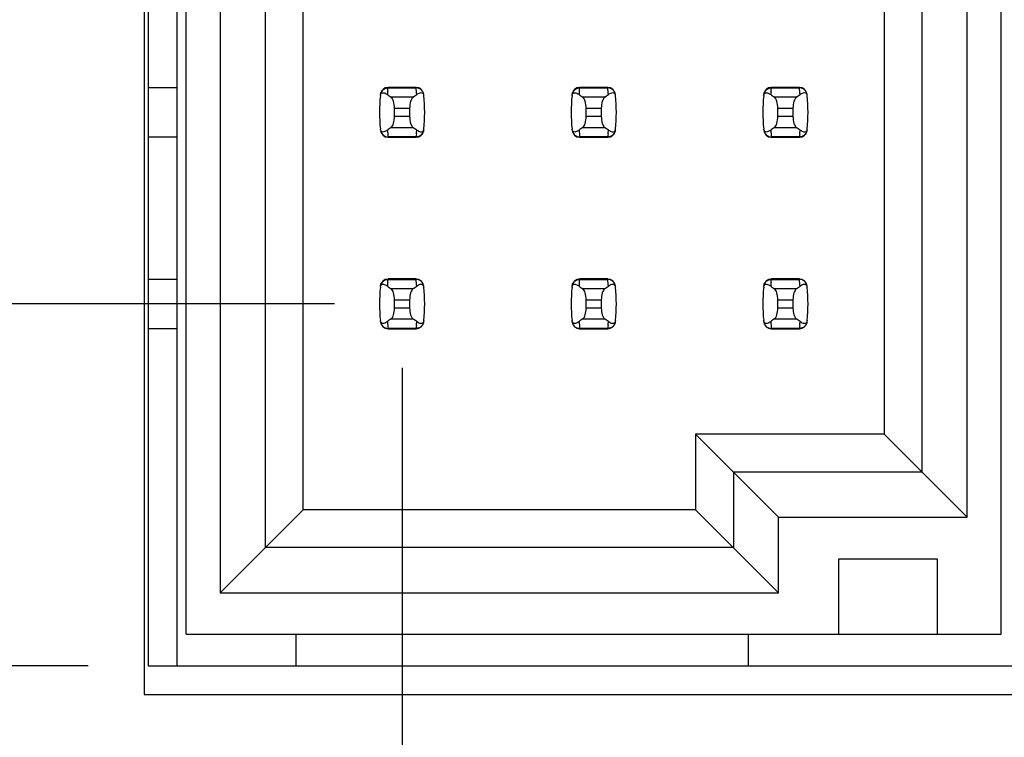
# Model space of a CAD drawing. Header units: inches. Extents: x 0 to 34, y 0 to 22.
# Tile 5 of 47: x 8.5 to 9.5, y 7.2 to 8. Entities that reach past the tile are written whole.
import ezdxf

# ---------------------------------------------------------------- set-up
doc = ezdxf.new("R2010")
doc.units = ezdxf.units.IN
doc.header["$LTSCALE"] = 1.87
doc.header["$MEASUREMENT"] = 0
doc.layers.get('0').update_dxf_attribs({"linetype": 'CONTINUOUS'})
doc.layers.add('DIMENSIONS', color=7, linetype='CONTINUOUS')
doc.styles.get("Standard").update_dxf_attribs({"font": 'txt', "width": 0.8})
doc.dimstyles.new('DIMSTYLE_1', dxfattribs={"dimtxt": 0.125, "dimasz": 0.18, "dimexe": 0.125, "dimexo": 0.0625, "dimgap": 0.09, "dimtad": 0, "dimtih": 1, "dimtoh": 1, "dimdec": 3, "dimlfac": 0.5, "dimzin": 4, "dimdsep": 46, "dimtxsty": 'STANDARD', "dimblk": '_FILLED', "dimblk1": '_FILLED', "dimblk2": '_FILLED', "dimcen": 0.09, "dimadec": 0, "dimazin": 0, "dimtp": 0.001, "dimtm": 0.001, "dimtfac": 1, "dimtdec": 3, "dimtofl": 0, "dimtmove": 0, "dimatfit": 3, "dimldrblk": '_FILLED', "dimfxl": 1, "dimtolj": 1, "dimtzin": 4, "dimarcsym": 0})

# ---------------------------------------------------------------- blocks, each defined once
blk = doc.blocks.new('*D2')
at = {"layer": 'DIMENSIONS', "color": 2, "linetype": 'CONTINUOUS'}
blk.add_line((8.6432, 7.2174), (8.6432, 5.0364), dxfattribs=at)
at = {"layer": 'DIMENSIONS', "color": 2, "linetype": 'CONTINUOUS', "insert": (8.5807, 4.9739), "char_height": 0.125, "width": 1.125, "attachment_point": 3, "rotation": 90, "line_spacing_factor": 0.9}
blk.add_mtext('.219{\\Ftxt.shx;\\W1.000000;\\H0.125000; }[5.56]', dxfattribs=at)
blk = doc.blocks.new('_FILLED')
at = {"color": 0, "linetype": 'BYBLOCK'}
blk.add_solid([(0, 0), (-1, 0.1736), (-1, -0.1736)], dxfattribs=at)
blk = doc.blocks.new('*D5')
at = {"layer": 'DIMENSIONS', "color": 2, "linetype": 'CONTINUOUS'}
blk.add_line((9.5632, 7.2474), (9.5632, 5.0364), dxfattribs=at)
at = {"layer": 'DIMENSIONS', "color": 2, "linetype": 'CONTINUOUS', "insert": (9.5007, 4.9739), "char_height": 0.125, "width": 1.125, "attachment_point": 3, "rotation": 90, "line_spacing_factor": 0.9}
blk.add_mtext('.241{\\Ftxt.shx;\\W1.000000;\\H0.125000; }[6.12]', dxfattribs=at)
blk = doc.blocks.new('*D6')
at = {"layer": 'DIMENSIONS', "color": 2, "linetype": 'CONTINUOUS'}
blk.add_line((8.9122, 7.6211), (8.9122, 5.0364), dxfattribs=at)
at = {"layer": 'DIMENSIONS', "color": 2, "linetype": 'CONTINUOUS', "insert": (8.8497, 4.9739), "char_height": 0.125, "width": 1.925, "attachment_point": 3, "rotation": 90, "line_spacing_factor": 0.9}
blk.add_mtext('PIN 1-A .084{\\Ftxt.shx;\\W1.000000;\\H0.125000; }[2.15]', dxfattribs=at)
blk = doc.blocks.new('*D16')
at = {"layer": 'DIMENSIONS', "color": 2, "linetype": 'CONTINUOUS'}
blk.add_line((8.5847, 7.3099), (7.8057, 7.3099), dxfattribs=at)
at = {"layer": 'DIMENSIONS', "color": 2, "linetype": 'CONTINUOUS', "insert": (7.7432, 7.3724), "char_height": 0.125, "width": 1.225, "attachment_point": 3, "line_spacing_factor": 0.9}
blk.add_mtext('.671{\\Ftxt.shx;\\W1.000000;\\H0.125000; }[17.04]', dxfattribs=at)
blk = doc.blocks.new('*D17')
at = {"layer": 'DIMENSIONS', "color": 2, "linetype": 'CONTINUOUS'}
blk.add_line((8.8418, 7.6879), (7.8057, 7.6879), dxfattribs=at)
at = {"layer": 'DIMENSIONS', "color": 2, "linetype": 'CONTINUOUS', "insert": (7.7432, 7.7504), "char_height": 0.125, "width": 2.025, "attachment_point": 3, "line_spacing_factor": 0.9}
blk.add_mtext('PIN 1-A .860{\\Ftxt.shx;\\W1.000000;\\H0.125000; }[21.84]', dxfattribs=at)
blk = doc.blocks.new('*D18')
at = {"layer": 'DIMENSIONS', "color": 2, "linetype": 'CONTINUOUS'}
blk.add_line((8.5847, 14.2639), (7.8057, 14.2639), dxfattribs=at)
at = {"layer": 'DIMENSIONS', "color": 2, "linetype": 'CONTINUOUS', "insert": (7.7432, 14.3264), "char_height": 0.125, "width": 1.425, "attachment_point": 3, "line_spacing_factor": 0.9}
blk.add_mtext('4.148{\\Ftxt.shx;\\W1.000000;\\H0.125000; }[105.36]', dxfattribs=at)

msp = doc.modelspace()

# ---------------------------------------------------------------- linework, layer by layer
at = {"color": 7, "linetype": 'CONTINUOUS'}
for p, q in [((8.6772, 14.2639), (8.6772, 7.3099)), ((8.687, 7.343), (8.687, 14.2328)), ((9.5374, 7.343), (9.5374, 14.2328)), ((8.7224, 8.7068), (8.7224, 7.3863)), ((8.7697, 7.4336), (8.7697, 8.7068)), ((8.809, 7.4729), (8.809, 8.7068)), ((9.4153, 8.7068), (9.4153, 7.5517)), ((9.4547, 8.7068), (9.4547, 7.5123)), ((9.502, 7.4651), (9.502, 8.7068)), ((8.6472, 8.6079), (8.6472, 7.3099)), ((8.6432, 8.5779), (8.6432, 7.2799)), ((8.6772, 7.9135), (8.6472, 7.9135)), ((8.8972, 7.9104), (8.8974, 7.9119)), ((8.8974, 7.9127), (8.8975, 7.9135)), ((8.8974, 7.9119), (8.8974, 7.9127)), ((8.9268, 7.9139), (8.8975, 7.9139)), ((8.8975, 7.9139), (8.8975, 7.9135)), ((8.8975, 7.9135), (8.9269, 7.9135)), ((8.9269, 7.9135), (8.9268, 7.9139)), ((9.0972, 7.9104), (9.0974, 7.9119)), ((9.0974, 7.9127), (9.0975, 7.9135)), ((9.0974, 7.9119), (9.0974, 7.9127)), ((9.1268, 7.9139), (9.0975, 7.9139)), ((9.0975, 7.9139), (9.0975, 7.9135)), ((9.0975, 7.9135), (9.1269, 7.9135)), ((9.1269, 7.9135), (9.1268, 7.9139)), ((9.2972, 7.9104), (9.2974, 7.9119)), ((9.2974, 7.9127), (9.2975, 7.9135)), ((9.2974, 7.9119), (9.2974, 7.9127)), ((9.3268, 7.9139), (9.2975, 7.9139)), ((9.2975, 7.9139), (9.2975, 7.9135)), ((9.2975, 7.9135), (9.3269, 7.9135)), ((9.3269, 7.9135), (9.3268, 7.9139)), ((8.9236, 7.9036), (8.9008, 7.9036)), ((8.9344, 7.907), (8.9347, 7.906)), ((8.9347, 7.906), (8.9348, 7.9054)), ((9.1236, 7.9036), (9.1008, 7.9036)), ((9.1344, 7.907), (9.1347, 7.906)), ((9.1347, 7.906), (9.1348, 7.9054)), ((9.3236, 7.9036), (9.3008, 7.9036)), ((9.3344, 7.907), (9.3347, 7.906)), ((9.3347, 7.906), (9.3348, 7.9054)), ((8.9043, 7.8922), (8.9201, 7.8922)), ((8.9043, 7.8836), (8.9043, 7.8922)), ((8.9201, 7.8922), (8.9201, 7.8836)), ((9.1043, 7.8922), (9.1201, 7.8922)), ((9.1043, 7.8836), (9.1043, 7.8922)), ((9.1201, 7.8922), (9.1201, 7.8836)), ((9.3043, 7.8922), (9.3201, 7.8922)), ((9.3043, 7.8836), (9.3043, 7.8922)), ((9.3201, 7.8922), (9.3201, 7.8836)), ((8.9201, 7.8836), (8.9043, 7.8836)), ((9.1201, 7.8836), (9.1043, 7.8836)), ((9.3201, 7.8836), (9.3043, 7.8836)), ((8.8897, 7.8697), (8.8895, 7.8704)), ((8.9008, 7.8722), (8.9236, 7.8722)), ((9.0897, 7.8697), (9.0895, 7.8704)), ((9.1008, 7.8722), (9.1236, 7.8722)), ((9.2897, 7.8697), (9.2895, 7.8704)), ((9.3008, 7.8722), (9.3236, 7.8722)), ((8.6472, 7.8623), (8.6772, 7.8623)), ((8.89, 7.8688), (8.8897, 7.8697)), ((8.9269, 7.8623), (8.8975, 7.8623)), ((8.8975, 7.8623), (8.8975, 7.8619)), ((8.8975, 7.8619), (8.9268, 7.8619)), ((8.9268, 7.8619), (8.9269, 7.8623)), ((8.927, 7.8631), (8.9269, 7.8623)), ((8.9272, 7.8654), (8.927, 7.8639)), ((8.927, 7.8639), (8.927, 7.8631)), ((9.09, 7.8688), (9.0897, 7.8697)), ((9.1269, 7.8623), (9.0975, 7.8623)), ((9.0975, 7.8623), (9.0975, 7.8619)), ((9.0975, 7.8619), (9.1268, 7.8619)), ((9.1268, 7.8619), (9.1269, 7.8623)), ((9.127, 7.8631), (9.1269, 7.8623)), ((9.1272, 7.8654), (9.127, 7.8639)), ((9.127, 7.8639), (9.127, 7.8631)), ((9.29, 7.8688), (9.2897, 7.8697)), ((9.3269, 7.8623), (9.2975, 7.8623)), ((9.2975, 7.8623), (9.2975, 7.8619)), ((9.2975, 7.8619), (9.3268, 7.8619)), ((9.3268, 7.8619), (9.3269, 7.8623)), ((9.327, 7.8631), (9.3269, 7.8623)), ((9.3272, 7.8654), (9.327, 7.8639)), ((9.327, 7.8639), (9.327, 7.8631)), ((8.6772, 7.7135), (8.6472, 7.7135)), ((8.8972, 7.7104), (8.8974, 7.7119)), ((8.8974, 7.7127), (8.8975, 7.7135)), ((8.8974, 7.7119), (8.8974, 7.7127)), ((8.9268, 7.7139), (8.8975, 7.7139)), ((8.8975, 7.7139), (8.8975, 7.7135)), ((8.8975, 7.7135), (8.9269, 7.7135)), ((8.9269, 7.7135), (8.9268, 7.7139)), ((8.9344, 7.707), (8.9347, 7.706)), ((8.9347, 7.706), (8.9348, 7.7054)), ((9.0972, 7.7104), (9.0974, 7.7119)), ((9.0974, 7.7127), (9.0975, 7.7135)), ((9.0974, 7.7119), (9.0974, 7.7127)), ((9.1268, 7.7139), (9.0975, 7.7139)), ((9.0975, 7.7139), (9.0975, 7.7135)), ((9.0975, 7.7135), (9.1269, 7.7135)), ((9.1269, 7.7135), (9.1268, 7.7139)), ((9.1344, 7.707), (9.1347, 7.706)), ((9.1347, 7.706), (9.1348, 7.7054)), ((9.2972, 7.7104), (9.2974, 7.7119)), ((9.2974, 7.7127), (9.2975, 7.7135)), ((9.2974, 7.7119), (9.2974, 7.7127)), ((9.3268, 7.7139), (9.2975, 7.7139)), ((9.2975, 7.7139), (9.2975, 7.7135)), ((9.2975, 7.7135), (9.3269, 7.7135)), ((9.3269, 7.7135), (9.3268, 7.7139)), ((9.3344, 7.707), (9.3347, 7.706)), ((9.3347, 7.706), (9.3348, 7.7054)), ((8.9236, 7.7036), (8.9008, 7.7036)), ((9.1236, 7.7036), (9.1008, 7.7036)), ((9.3236, 7.7036), (9.3008, 7.7036)), ((8.9043, 7.6922), (8.9201, 7.6922)), ((8.9043, 7.6836), (8.9043, 7.6922)), ((8.9201, 7.6922), (8.9201, 7.6836)), ((9.1043, 7.6922), (9.1201, 7.6922)), ((9.1043, 7.6836), (9.1043, 7.6922)), ((9.1201, 7.6922), (9.1201, 7.6836)), ((9.3043, 7.6922), (9.3201, 7.6922)), ((9.3043, 7.6836), (9.3043, 7.6922)), ((9.3201, 7.6922), (9.3201, 7.6836)), ((8.9201, 7.6836), (8.9043, 7.6836)), ((9.1201, 7.6836), (9.1043, 7.6836)), ((9.3201, 7.6836), (9.3043, 7.6836)), ((8.8897, 7.6697), (8.8895, 7.6704)), ((8.89, 7.6688), (8.8897, 7.6697)), ((8.9008, 7.6722), (8.9236, 7.6722)), ((8.9272, 7.6654), (8.927, 7.6639)), ((9.0897, 7.6697), (9.0895, 7.6704)), ((9.09, 7.6688), (9.0897, 7.6697)), ((9.1008, 7.6722), (9.1236, 7.6722)), ((9.1272, 7.6654), (9.127, 7.6639)), ((9.2897, 7.6697), (9.2895, 7.6704)), ((9.29, 7.6688), (9.2897, 7.6697)), ((9.3008, 7.6722), (9.3236, 7.6722)), ((9.3272, 7.6654), (9.327, 7.6639)), ((8.6472, 7.6623), (8.6772, 7.6623)), ((8.9269, 7.6623), (8.8975, 7.6623)), ((8.8975, 7.6623), (8.8975, 7.6619)), ((8.8975, 7.6619), (8.9268, 7.6619)), ((8.9268, 7.6619), (8.9269, 7.6623)), ((8.927, 7.6631), (8.9269, 7.6623)), ((8.927, 7.6639), (8.927, 7.6631)), ((9.1269, 7.6623), (9.0975, 7.6623)), ((9.0975, 7.6623), (9.0975, 7.6619)), ((9.0975, 7.6619), (9.1268, 7.6619)), ((9.1268, 7.6619), (9.1269, 7.6623)), ((9.127, 7.6631), (9.1269, 7.6623)), ((9.127, 7.6639), (9.127, 7.6631)), ((9.3269, 7.6623), (9.2975, 7.6623)), ((9.2975, 7.6623), (9.2975, 7.6619)), ((9.2975, 7.6619), (9.3268, 7.6619)), ((9.3268, 7.6619), (9.3269, 7.6623)), ((9.327, 7.6631), (9.3269, 7.6623)), ((9.327, 7.6639), (9.327, 7.6631)), ((9.4153, 7.5517), (9.2185, 7.5517)), ((9.3051, 7.4651), (9.2185, 7.5517)), ((9.2185, 7.5517), (9.2185, 7.4729)), ((9.502, 7.4651), (9.4153, 7.5517)), ((9.4547, 7.5123), (9.2579, 7.5123)), ((9.2579, 7.5123), (9.2579, 7.4336)), ((8.7224, 7.3863), (8.809, 7.4729)), ((9.2185, 7.4729), (8.809, 7.4729)), ((9.3051, 7.3863), (9.2185, 7.4729)), ((9.3051, 7.4651), (9.502, 7.4651)), ((9.3051, 7.3863), (9.3051, 7.4651)), ((9.2579, 7.4336), (8.7697, 7.4336)), ((9.3681, 7.4217), (9.4705, 7.4217)), ((9.3681, 7.343), (9.3681, 7.4217)), ((9.4705, 7.4217), (9.4705, 7.343)), ((8.7224, 7.3863), (9.3051, 7.3863)), ((8.687, 7.343), (9.5374, 7.343)), ((8.8012, 7.343), (8.8012, 7.3099)), ((9.2736, 7.3099), (9.2736, 7.343)), ((8.6472, 7.3099), (9.5632, 7.3099)), ((8.6432, 7.2799), (9.5972, 7.2799))]:
    msp.add_line(p, q, dxfattribs=at)
for centre, radius, start, end in [((8.8975, 7.906), 0.00787, 90, 173.0471), ((8.9268, 7.906), 0.00787, 6.9529, 90), ((8.7783, 7.8955), 0.1496, 4.2056, 6.9009), ((9.0975, 7.906), 0.00787, 90, 173.0471), ((9.1268, 7.906), 0.00787, 6.9529, 90), ((8.9783, 7.8955), 0.1496, 4.2056, 6.9009), ((9.2975, 7.906), 0.00787, 90, 173.0471), ((9.3268, 7.906), 0.00787, 6.9529, 90), ((9.1783, 7.8955), 0.1496, 4.2056, 6.9009), ((9.0461, 7.8879), 0.1575, 173.6288, 186.3712), ((8.8878, 7.8946), 0.015, 52.6255, 54.6964), ((9.0461, 7.8955), 0.1496, 174.2954, 175.7945), ((8.7783, 7.8879), 0.1575, 353.6288, 6.3712), ((9.2461, 7.8879), 0.1575, 173.6288, 186.3712), ((9.0878, 7.8946), 0.015, 52.6255, 54.6964), ((9.2461, 7.8955), 0.1496, 174.2954, 175.7945), ((8.9783, 7.8879), 0.1575, 353.6288, 6.3712), ((9.4461, 7.8879), 0.1575, 173.6288, 186.3712), ((9.2878, 7.8946), 0.015, 52.6255, 54.6964), ((9.4461, 7.8955), 0.1496, 174.2954, 175.7945), ((9.1783, 7.8879), 0.1575, 353.6288, 6.3712), ((8.8975, 7.8698), 0.00787, 186.9529, 270), ((9.0461, 7.8803), 0.1496, 184.2056, 186.9009), ((8.9268, 7.8698), 0.00787, 270, 353.0471), ((8.7783, 7.8803), 0.1496, 354.2954, 355.7945), ((8.9366, 7.8812), 0.015, 232.6259, 234.6885), ((9.0975, 7.8698), 0.00787, 186.9529, 270), ((9.2461, 7.8803), 0.1496, 184.2056, 186.9009), ((9.1268, 7.8698), 0.00787, 270, 353.0471), ((8.9783, 7.8803), 0.1496, 354.2954, 355.7945), ((9.1366, 7.8812), 0.015, 232.6259, 234.6885), ((9.2975, 7.8698), 0.00787, 186.9529, 270), ((9.4461, 7.8803), 0.1496, 184.2056, 186.9009), ((9.3268, 7.8698), 0.00787, 270, 353.0471), ((9.1783, 7.8803), 0.1496, 354.2954, 355.7945), ((9.3366, 7.8812), 0.015, 232.6259, 234.6885), ((8.8975, 7.706), 0.00787, 90, 173.0471), ((8.8878, 7.6946), 0.015, 52.6255, 54.6964), ((9.0461, 7.6955), 0.1496, 174.2954, 175.7945), ((8.9268, 7.706), 0.00787, 6.9529, 90), ((8.7783, 7.6955), 0.1496, 4.2056, 6.9009), ((9.0975, 7.706), 0.00787, 90, 173.0471), ((9.0878, 7.6946), 0.015, 52.6255, 54.6964), ((9.2461, 7.6955), 0.1496, 174.2954, 175.7945), ((9.1268, 7.706), 0.00787, 6.9529, 90), ((8.9783, 7.6955), 0.1496, 4.2056, 6.9009), ((9.2975, 7.706), 0.00787, 90, 173.0471), ((9.2878, 7.6946), 0.015, 52.6255, 54.6964), ((9.4461, 7.6955), 0.1496, 174.2954, 175.7945), ((9.3268, 7.706), 0.00787, 6.9529, 90), ((9.1783, 7.6955), 0.1496, 4.2056, 6.9009), ((9.0461, 7.6879), 0.1575, 173.6288, 186.3712), ((8.7783, 7.6879), 0.1575, 353.6288, 6.3712), ((9.2461, 7.6879), 0.1575, 173.6288, 186.3712), ((8.9783, 7.6879), 0.1575, 353.6288, 6.3712), ((9.4461, 7.6879), 0.1575, 173.6288, 186.3712), ((9.1783, 7.6879), 0.1575, 353.6288, 6.3712), ((8.8975, 7.6698), 0.00787, 186.9529, 270), ((9.0461, 7.6803), 0.1496, 184.2056, 186.9009), ((8.9268, 7.6698), 0.00787, 270, 353.0471), ((8.7783, 7.6803), 0.1496, 354.2954, 355.7945), ((8.9366, 7.6812), 0.015, 232.6259, 234.6885), ((9.0975, 7.6698), 0.00787, 186.9529, 270), ((9.2461, 7.6803), 0.1496, 184.2056, 186.9009), ((9.1268, 7.6698), 0.00787, 270, 353.0471), ((8.9783, 7.6803), 0.1496, 354.2954, 355.7945), ((9.1366, 7.6812), 0.015, 232.6259, 234.6885), ((9.2975, 7.6698), 0.00787, 186.9529, 270), ((9.4461, 7.6803), 0.1496, 184.2056, 186.9009), ((9.3268, 7.6698), 0.00787, 270, 353.0471), ((9.1783, 7.6803), 0.1496, 354.2954, 355.7945), ((9.3366, 7.6812), 0.015, 232.6259, 234.6885)]:
    msp.add_arc(centre, radius, start, end, dxfattribs=at)
for centre, start_param, end_param in [((9.2683, 7.9414), -2.804032, -2.774684), ((8.5561, 7.9414), -0.366909, -0.33756), ((9.4683, 7.9414), -2.804032, -2.774684), ((8.7561, 7.9414), -0.366909, -0.33756), ((9.6683, 7.9414), -2.804032, -2.774684), ((8.9561, 7.9414), -0.366909, -0.33756), ((9.2683, 7.8344), 2.774684, 2.804032), ((8.5561, 7.8344), 0.33756, 0.366909), ((9.4683, 7.8344), 2.774684, 2.804032), ((8.7561, 7.8344), 0.33756, 0.366909), ((9.6683, 7.8344), 2.774684, 2.804032), ((8.9561, 7.8344), 0.33756, 0.366909), ((9.2683, 7.7414), -2.804032, -2.774684), ((8.5561, 7.7414), -0.366909, -0.33756), ((9.4683, 7.7414), -2.804032, -2.774684), ((8.7561, 7.7414), -0.366909, -0.33756), ((9.6683, 7.7414), -2.804032, -2.774684), ((8.9561, 7.7414), -0.366909, -0.33756), ((9.2683, 7.6344), 2.774684, 2.804032), ((8.5561, 7.6344), 0.33756, 0.366909), ((9.4683, 7.6344), 2.774684, 2.804032), ((8.7561, 7.6344), 0.33756, 0.366909), ((9.6683, 7.6344), 2.774684, 2.804032), ((8.9561, 7.6344), 0.33756, 0.366909)]:
    msp.add_ellipse(centre, major_axis=(0.3937, 0), ratio=0.267949, start_param=start_param, end_param=end_param, dxfattribs=at)
for points, knots in [([(8.8897, 7.9068), (8.8899, 7.908), (8.8908, 7.9104), (8.8927, 7.912), (8.8939, 7.9126)], [0, 0, 0, 0, 0.485962, 1, 1, 1, 1]), ([(8.8939, 7.9126), (8.8941, 7.9127), (8.8953, 7.9132), (8.8966, 7.9135), (8.8975, 7.9135)], [0, 0, 0, 0, 0.258954, 1, 1, 1, 1]), ([(8.9306, 7.9126), (8.9303, 7.9127), (8.9291, 7.9132), (8.9278, 7.9135), (8.9269, 7.9135)], [0, 0, 0, 0, 0.258938, 1, 1, 1, 1]), ([(8.9347, 7.9068), (8.9345, 7.908), (8.9336, 7.9103), (8.9317, 7.912), (8.9306, 7.9126)], [0, 0, 0, 0, 0.485899, 1, 1, 1, 1]), ([(9.0897, 7.9068), (9.0899, 7.908), (9.0908, 7.9104), (9.0927, 7.912), (9.0939, 7.9126)], [0, 0, 0, 0, 0.485962, 1, 1, 1, 1]), ([(9.0939, 7.9126), (9.0941, 7.9127), (9.0953, 7.9132), (9.0966, 7.9135), (9.0975, 7.9135)], [0, 0, 0, 0, 0.258954, 1, 1, 1, 1]), ([(9.1306, 7.9126), (9.1303, 7.9127), (9.1291, 7.9132), (9.1278, 7.9135), (9.1269, 7.9135)], [0, 0, 0, 0, 0.258938, 1, 1, 1, 1]), ([(9.1347, 7.9068), (9.1345, 7.908), (9.1336, 7.9103), (9.1317, 7.912), (9.1306, 7.9126)], [0, 0, 0, 0, 0.485899, 1, 1, 1, 1]), ([(9.2897, 7.9068), (9.2899, 7.908), (9.2908, 7.9104), (9.2927, 7.912), (9.2939, 7.9126)], [0, 0, 0, 0, 0.485962, 1, 1, 1, 1]), ([(9.2939, 7.9126), (9.2941, 7.9127), (9.2953, 7.9132), (9.2966, 7.9135), (9.2975, 7.9135)], [0, 0, 0, 0, 0.258954, 1, 1, 1, 1]), ([(9.3306, 7.9126), (9.3303, 7.9127), (9.3291, 7.9132), (9.3278, 7.9135), (9.3269, 7.9135)], [0, 0, 0, 0, 0.258938, 1, 1, 1, 1]), ([(9.3347, 7.9068), (9.3345, 7.908), (9.3336, 7.9103), (9.3317, 7.912), (9.3306, 7.9126)], [0, 0, 0, 0, 0.485899, 1, 1, 1, 1]), ([(8.8895, 7.9054), (8.8897, 7.9064), (8.8904, 7.9082), (8.8928, 7.9085), (8.8946, 7.9079), (8.8958, 7.9072), (8.8964, 7.9068)], [0, 0, 0, 0, 0.344091, 0.54278, 0.755602, 1, 1, 1, 1]), ([(8.9043, 7.8922), (8.9043, 7.8946), (8.9039, 7.8981), (8.9024, 7.9018), (8.9014, 7.9032), (8.9008, 7.9036)], [0, 0, 0, 0, 0.604658, 0.834309, 1, 1, 1, 1]), ([(8.9236, 7.9036), (8.923, 7.9032), (8.922, 7.9018), (8.9205, 7.8981), (8.9201, 7.8946), (8.9201, 7.8922)], [0, 0, 0, 0, 0.165672, 0.395352, 1, 1, 1, 1]), ([(8.9275, 7.9065), (8.9281, 7.9069), (8.9292, 7.9077), (8.931, 7.9084), (8.933, 7.9086), (8.9341, 7.9076), (8.9344, 7.907)], [0, 0, 0, 0, 0.277188, 0.519496, 0.737282, 1, 1, 1, 1]), ([(9.0895, 7.9054), (9.0897, 7.9064), (9.0904, 7.9082), (9.0928, 7.9085), (9.0946, 7.9079), (9.0958, 7.9072), (9.0964, 7.9068)], [0, 0, 0, 0, 0.344091, 0.54278, 0.755602, 1, 1, 1, 1]), ([(9.1043, 7.8922), (9.1043, 7.8946), (9.1039, 7.8981), (9.1024, 7.9018), (9.1014, 7.9032), (9.1008, 7.9036)], [0, 0, 0, 0, 0.604658, 0.834309, 1, 1, 1, 1]), ([(9.1236, 7.9036), (9.123, 7.9032), (9.122, 7.9018), (9.1205, 7.8981), (9.1201, 7.8946), (9.1201, 7.8922)], [0, 0, 0, 0, 0.165672, 0.395352, 1, 1, 1, 1]), ([(9.1275, 7.9065), (9.1281, 7.9069), (9.1292, 7.9077), (9.131, 7.9084), (9.133, 7.9086), (9.1341, 7.9076), (9.1344, 7.907)], [0, 0, 0, 0, 0.277188, 0.519496, 0.737282, 1, 1, 1, 1]), ([(9.2895, 7.9054), (9.2897, 7.9064), (9.2904, 7.9082), (9.2928, 7.9085), (9.2946, 7.9079), (9.2958, 7.9072), (9.2964, 7.9068)], [0, 0, 0, 0, 0.344091, 0.54278, 0.755602, 1, 1, 1, 1]), ([(9.3043, 7.8922), (9.3043, 7.8946), (9.3039, 7.8981), (9.3024, 7.9018), (9.3014, 7.9032), (9.3008, 7.9036)], [0, 0, 0, 0, 0.604658, 0.834309, 1, 1, 1, 1]), ([(9.3236, 7.9036), (9.323, 7.9032), (9.322, 7.9018), (9.3205, 7.8981), (9.3201, 7.8946), (9.3201, 7.8922)], [0, 0, 0, 0, 0.165672, 0.395352, 1, 1, 1, 1]), ([(9.3275, 7.9065), (9.3281, 7.9069), (9.3292, 7.9077), (9.331, 7.9084), (9.333, 7.9086), (9.3341, 7.9076), (9.3344, 7.907)], [0, 0, 0, 0, 0.277188, 0.519496, 0.737282, 1, 1, 1, 1]), ([(8.9008, 7.8722), (8.9014, 7.8726), (8.9024, 7.8739), (8.9039, 7.8777), (8.9043, 7.8812), (8.9043, 7.8836)], [0, 0, 0, 0, 0.165672, 0.395352, 1, 1, 1, 1]), ([(8.9201, 7.8836), (8.9201, 7.8812), (8.9205, 7.8777), (8.922, 7.8739), (8.923, 7.8726), (8.9236, 7.8722)], [0, 0, 0, 0, 0.604658, 0.834309, 1, 1, 1, 1]), ([(9.1008, 7.8722), (9.1014, 7.8726), (9.1024, 7.8739), (9.1039, 7.8777), (9.1043, 7.8812), (9.1043, 7.8836)], [0, 0, 0, 0, 0.165672, 0.395352, 1, 1, 1, 1]), ([(9.1201, 7.8836), (9.1201, 7.8812), (9.1205, 7.8777), (9.122, 7.8739), (9.123, 7.8726), (9.1236, 7.8722)], [0, 0, 0, 0, 0.604658, 0.834309, 1, 1, 1, 1]), ([(9.3008, 7.8722), (9.3014, 7.8726), (9.3024, 7.8739), (9.3039, 7.8777), (9.3043, 7.8812), (9.3043, 7.8836)], [0, 0, 0, 0, 0.165672, 0.395352, 1, 1, 1, 1]), ([(9.3201, 7.8836), (9.3201, 7.8812), (9.3205, 7.8777), (9.322, 7.8739), (9.323, 7.8726), (9.3236, 7.8722)], [0, 0, 0, 0, 0.604658, 0.834309, 1, 1, 1, 1]), ([(8.9348, 7.8704), (8.9347, 7.8694), (8.934, 7.8675), (8.9316, 7.8672), (8.9297, 7.8679), (8.9286, 7.8686), (8.928, 7.869)], [0, 0, 0, 0, 0.34411, 0.542772, 0.755567, 1, 1, 1, 1]), ([(9.1348, 7.8704), (9.1347, 7.8694), (9.134, 7.8675), (9.1316, 7.8672), (9.1297, 7.8679), (9.1286, 7.8686), (9.128, 7.869)], [0, 0, 0, 0, 0.34411, 0.542772, 0.755567, 1, 1, 1, 1]), ([(9.3348, 7.8704), (9.3347, 7.8694), (9.334, 7.8675), (9.3316, 7.8672), (9.3297, 7.8679), (9.3286, 7.8686), (9.328, 7.869)], [0, 0, 0, 0, 0.34411, 0.542772, 0.755567, 1, 1, 1, 1]), ([(8.8897, 7.869), (8.8899, 7.8678), (8.8908, 7.8654), (8.8927, 7.8637), (8.8939, 7.8632)], [0, 0, 0, 0, 0.485962, 1, 1, 1, 1]), ([(8.8968, 7.8693), (8.8963, 7.8689), (8.8951, 7.8681), (8.8934, 7.8674), (8.8914, 7.8672), (8.8903, 7.8682), (8.89, 7.8688)], [0, 0, 0, 0, 0.277188, 0.519495, 0.73728, 1, 1, 1, 1]), ([(8.8939, 7.8632), (8.8941, 7.863), (8.8953, 7.8625), (8.8966, 7.8623), (8.8975, 7.8623)], [0, 0, 0, 0, 0.258954, 1, 1, 1, 1]), ([(8.9306, 7.8632), (8.9303, 7.8631), (8.9291, 7.8625), (8.9278, 7.8623), (8.9269, 7.8623)], [0, 0, 0, 0, 0.258938, 1, 1, 1, 1]), ([(8.9347, 7.869), (8.9345, 7.8678), (8.9336, 7.8654), (8.9317, 7.8638), (8.9306, 7.8632)], [0, 0, 0, 0, 0.485899, 1, 1, 1, 1]), ([(9.0897, 7.869), (9.0899, 7.8678), (9.0908, 7.8654), (9.0927, 7.8637), (9.0939, 7.8632)], [0, 0, 0, 0, 0.485962, 1, 1, 1, 1]), ([(9.0968, 7.8693), (9.0963, 7.8689), (9.0951, 7.8681), (9.0934, 7.8674), (9.0914, 7.8672), (9.0903, 7.8682), (9.09, 7.8688)], [0, 0, 0, 0, 0.277188, 0.519495, 0.73728, 1, 1, 1, 1]), ([(9.0939, 7.8632), (9.0941, 7.863), (9.0953, 7.8625), (9.0966, 7.8623), (9.0975, 7.8623)], [0, 0, 0, 0, 0.258954, 1, 1, 1, 1]), ([(9.1306, 7.8632), (9.1303, 7.8631), (9.1291, 7.8625), (9.1278, 7.8623), (9.1269, 7.8623)], [0, 0, 0, 0, 0.258938, 1, 1, 1, 1]), ([(9.1347, 7.869), (9.1345, 7.8678), (9.1336, 7.8654), (9.1317, 7.8638), (9.1306, 7.8632)], [0, 0, 0, 0, 0.485899, 1, 1, 1, 1]), ([(9.2897, 7.869), (9.2899, 7.8678), (9.2908, 7.8654), (9.2927, 7.8637), (9.2939, 7.8632)], [0, 0, 0, 0, 0.485962, 1, 1, 1, 1]), ([(9.2968, 7.8693), (9.2963, 7.8689), (9.2951, 7.8681), (9.2934, 7.8674), (9.2914, 7.8672), (9.2903, 7.8682), (9.29, 7.8688)], [0, 0, 0, 0, 0.277188, 0.519495, 0.73728, 1, 1, 1, 1]), ([(9.2939, 7.8632), (9.2941, 7.863), (9.2953, 7.8625), (9.2966, 7.8623), (9.2975, 7.8623)], [0, 0, 0, 0, 0.258954, 1, 1, 1, 1]), ([(9.3306, 7.8632), (9.3303, 7.8631), (9.3291, 7.8625), (9.3278, 7.8623), (9.3269, 7.8623)], [0, 0, 0, 0, 0.258938, 1, 1, 1, 1]), ([(9.3347, 7.869), (9.3345, 7.8678), (9.3336, 7.8654), (9.3317, 7.8638), (9.3306, 7.8632)], [0, 0, 0, 0, 0.485899, 1, 1, 1, 1]), ([(8.8895, 7.7054), (8.8897, 7.7064), (8.8904, 7.7082), (8.8928, 7.7085), (8.8946, 7.7079), (8.8958, 7.7072), (8.8964, 7.7068)], [0, 0, 0, 0, 0.344091, 0.54278, 0.755602, 1, 1, 1, 1]), ([(8.8897, 7.7068), (8.8899, 7.708), (8.8908, 7.7104), (8.8927, 7.712), (8.8939, 7.7126)], [0, 0, 0, 0, 0.485962, 1, 1, 1, 1]), ([(8.8939, 7.7126), (8.8941, 7.7127), (8.8953, 7.7132), (8.8966, 7.7135), (8.8975, 7.7135)], [0, 0, 0, 0, 0.258954, 1, 1, 1, 1]), ([(8.9306, 7.7126), (8.9303, 7.7127), (8.9291, 7.7132), (8.9278, 7.7135), (8.9269, 7.7135)], [0, 0, 0, 0, 0.258938, 1, 1, 1, 1]), ([(8.9275, 7.7065), (8.9281, 7.7069), (8.9292, 7.7077), (8.931, 7.7084), (8.933, 7.7086), (8.9341, 7.7076), (8.9344, 7.707)], [0, 0, 0, 0, 0.277188, 0.519496, 0.737282, 1, 1, 1, 1]), ([(8.9347, 7.7068), (8.9345, 7.708), (8.9336, 7.7103), (8.9317, 7.712), (8.9306, 7.7126)], [0, 0, 0, 0, 0.485899, 1, 1, 1, 1]), ([(9.0895, 7.7054), (9.0897, 7.7064), (9.0904, 7.7082), (9.0928, 7.7085), (9.0946, 7.7079), (9.0958, 7.7072), (9.0964, 7.7068)], [0, 0, 0, 0, 0.344091, 0.54278, 0.755602, 1, 1, 1, 1]), ([(9.0897, 7.7068), (9.0899, 7.708), (9.0908, 7.7104), (9.0927, 7.712), (9.0939, 7.7126)], [0, 0, 0, 0, 0.485962, 1, 1, 1, 1]), ([(9.0939, 7.7126), (9.0941, 7.7127), (9.0953, 7.7132), (9.0966, 7.7135), (9.0975, 7.7135)], [0, 0, 0, 0, 0.258954, 1, 1, 1, 1]), ([(9.1306, 7.7126), (9.1303, 7.7127), (9.1291, 7.7132), (9.1278, 7.7135), (9.1269, 7.7135)], [0, 0, 0, 0, 0.258938, 1, 1, 1, 1]), ([(9.1275, 7.7065), (9.1281, 7.7069), (9.1292, 7.7077), (9.131, 7.7084), (9.133, 7.7086), (9.1341, 7.7076), (9.1344, 7.707)], [0, 0, 0, 0, 0.277188, 0.519496, 0.737282, 1, 1, 1, 1]), ([(9.1347, 7.7068), (9.1345, 7.708), (9.1336, 7.7103), (9.1317, 7.712), (9.1306, 7.7126)], [0, 0, 0, 0, 0.485899, 1, 1, 1, 1]), ([(9.2895, 7.7054), (9.2897, 7.7064), (9.2904, 7.7082), (9.2928, 7.7085), (9.2946, 7.7079), (9.2958, 7.7072), (9.2964, 7.7068)], [0, 0, 0, 0, 0.344091, 0.54278, 0.755602, 1, 1, 1, 1]), ([(9.2897, 7.7068), (9.2899, 7.708), (9.2908, 7.7104), (9.2927, 7.712), (9.2939, 7.7126)], [0, 0, 0, 0, 0.485962, 1, 1, 1, 1]), ([(9.2939, 7.7126), (9.2941, 7.7127), (9.2953, 7.7132), (9.2966, 7.7135), (9.2975, 7.7135)], [0, 0, 0, 0, 0.258954, 1, 1, 1, 1]), ([(9.3306, 7.7126), (9.3303, 7.7127), (9.3291, 7.7132), (9.3278, 7.7135), (9.3269, 7.7135)], [0, 0, 0, 0, 0.258938, 1, 1, 1, 1]), ([(9.3275, 7.7065), (9.3281, 7.7069), (9.3292, 7.7077), (9.331, 7.7084), (9.333, 7.7086), (9.3341, 7.7076), (9.3344, 7.707)], [0, 0, 0, 0, 0.277188, 0.519496, 0.737282, 1, 1, 1, 1]), ([(9.3347, 7.7068), (9.3345, 7.708), (9.3336, 7.7103), (9.3317, 7.712), (9.3306, 7.7126)], [0, 0, 0, 0, 0.485899, 1, 1, 1, 1]), ([(8.9043, 7.6922), (8.9043, 7.6946), (8.9039, 7.6981), (8.9024, 7.7018), (8.9014, 7.7032), (8.9008, 7.7036)], [0, 0, 0, 0, 0.604658, 0.834309, 1, 1, 1, 1]), ([(8.9236, 7.7036), (8.923, 7.7032), (8.922, 7.7018), (8.9205, 7.6981), (8.9201, 7.6946), (8.9201, 7.6922)], [0, 0, 0, 0, 0.165672, 0.395352, 1, 1, 1, 1]), ([(9.1043, 7.6922), (9.1043, 7.6946), (9.1039, 7.6981), (9.1024, 7.7018), (9.1014, 7.7032), (9.1008, 7.7036)], [0, 0, 0, 0, 0.604658, 0.834309, 1, 1, 1, 1]), ([(9.1236, 7.7036), (9.123, 7.7032), (9.122, 7.7018), (9.1205, 7.6981), (9.1201, 7.6946), (9.1201, 7.6922)], [0, 0, 0, 0, 0.165672, 0.395352, 1, 1, 1, 1]), ([(9.3043, 7.6922), (9.3043, 7.6946), (9.3039, 7.6981), (9.3024, 7.7018), (9.3014, 7.7032), (9.3008, 7.7036)], [0, 0, 0, 0, 0.604658, 0.834309, 1, 1, 1, 1]), ([(9.3236, 7.7036), (9.323, 7.7032), (9.322, 7.7018), (9.3205, 7.6981), (9.3201, 7.6946), (9.3201, 7.6922)], [0, 0, 0, 0, 0.165672, 0.395352, 1, 1, 1, 1]), ([(8.9008, 7.6722), (8.9014, 7.6726), (8.9024, 7.6739), (8.9039, 7.6777), (8.9043, 7.6812), (8.9043, 7.6836)], [0, 0, 0, 0, 0.165672, 0.395352, 1, 1, 1, 1]), ([(8.9201, 7.6836), (8.9201, 7.6812), (8.9205, 7.6777), (8.922, 7.6739), (8.923, 7.6726), (8.9236, 7.6722)], [0, 0, 0, 0, 0.604658, 0.834309, 1, 1, 1, 1]), ([(9.1008, 7.6722), (9.1014, 7.6726), (9.1024, 7.6739), (9.1039, 7.6777), (9.1043, 7.6812), (9.1043, 7.6836)], [0, 0, 0, 0, 0.165672, 0.395352, 1, 1, 1, 1]), ([(9.1201, 7.6836), (9.1201, 7.6812), (9.1205, 7.6777), (9.122, 7.6739), (9.123, 7.6726), (9.1236, 7.6722)], [0, 0, 0, 0, 0.604658, 0.834309, 1, 1, 1, 1]), ([(9.3008, 7.6722), (9.3014, 7.6726), (9.3024, 7.6739), (9.3039, 7.6777), (9.3043, 7.6812), (9.3043, 7.6836)], [0, 0, 0, 0, 0.165672, 0.395352, 1, 1, 1, 1]), ([(9.3201, 7.6836), (9.3201, 7.6812), (9.3205, 7.6777), (9.322, 7.6739), (9.323, 7.6726), (9.3236, 7.6722)], [0, 0, 0, 0, 0.604658, 0.834309, 1, 1, 1, 1]), ([(8.8897, 7.669), (8.8899, 7.6678), (8.8908, 7.6654), (8.8927, 7.6637), (8.8939, 7.6632)], [0, 0, 0, 0, 0.485962, 1, 1, 1, 1]), ([(8.8968, 7.6693), (8.8963, 7.6689), (8.8951, 7.6681), (8.8934, 7.6674), (8.8914, 7.6672), (8.8903, 7.6682), (8.89, 7.6688)], [0, 0, 0, 0, 0.277188, 0.519495, 0.73728, 1, 1, 1, 1]), ([(8.9348, 7.6704), (8.9347, 7.6694), (8.934, 7.6675), (8.9316, 7.6672), (8.9297, 7.6679), (8.9286, 7.6686), (8.928, 7.669)], [0, 0, 0, 0, 0.34411, 0.542772, 0.755567, 1, 1, 1, 1]), ([(8.9347, 7.669), (8.9345, 7.6678), (8.9336, 7.6654), (8.9317, 7.6638), (8.9306, 7.6632)], [0, 0, 0, 0, 0.485899, 1, 1, 1, 1]), ([(9.0897, 7.669), (9.0899, 7.6678), (9.0908, 7.6654), (9.0927, 7.6637), (9.0939, 7.6632)], [0, 0, 0, 0, 0.485962, 1, 1, 1, 1]), ([(9.0968, 7.6693), (9.0963, 7.6689), (9.0951, 7.6681), (9.0934, 7.6674), (9.0914, 7.6672), (9.0903, 7.6682), (9.09, 7.6688)], [0, 0, 0, 0, 0.277188, 0.519495, 0.73728, 1, 1, 1, 1]), ([(9.1348, 7.6704), (9.1347, 7.6694), (9.134, 7.6675), (9.1316, 7.6672), (9.1297, 7.6679), (9.1286, 7.6686), (9.128, 7.669)], [0, 0, 0, 0, 0.34411, 0.542772, 0.755567, 1, 1, 1, 1]), ([(9.1347, 7.669), (9.1345, 7.6678), (9.1336, 7.6654), (9.1317, 7.6638), (9.1306, 7.6632)], [0, 0, 0, 0, 0.485899, 1, 1, 1, 1]), ([(9.2897, 7.669), (9.2899, 7.6678), (9.2908, 7.6654), (9.2927, 7.6637), (9.2939, 7.6632)], [0, 0, 0, 0, 0.485962, 1, 1, 1, 1]), ([(9.2968, 7.6693), (9.2963, 7.6689), (9.2951, 7.6681), (9.2934, 7.6674), (9.2914, 7.6672), (9.2903, 7.6682), (9.29, 7.6688)], [0, 0, 0, 0, 0.277188, 0.519495, 0.73728, 1, 1, 1, 1]), ([(9.3348, 7.6704), (9.3347, 7.6694), (9.334, 7.6675), (9.3316, 7.6672), (9.3297, 7.6679), (9.3286, 7.6686), (9.328, 7.669)], [0, 0, 0, 0, 0.34411, 0.542772, 0.755567, 1, 1, 1, 1]), ([(9.3347, 7.669), (9.3345, 7.6678), (9.3336, 7.6654), (9.3317, 7.6638), (9.3306, 7.6632)], [0, 0, 0, 0, 0.485899, 1, 1, 1, 1]), ([(8.8939, 7.6632), (8.8941, 7.663), (8.8953, 7.6625), (8.8966, 7.6623), (8.8975, 7.6623)], [0, 0, 0, 0, 0.258954, 1, 1, 1, 1]), ([(8.9306, 7.6632), (8.9303, 7.6631), (8.9291, 7.6625), (8.9278, 7.6623), (8.9269, 7.6623)], [0, 0, 0, 0, 0.258938, 1, 1, 1, 1]), ([(9.0939, 7.6632), (9.0941, 7.663), (9.0953, 7.6625), (9.0966, 7.6623), (9.0975, 7.6623)], [0, 0, 0, 0, 0.258954, 1, 1, 1, 1]), ([(9.1306, 7.6632), (9.1303, 7.6631), (9.1291, 7.6625), (9.1278, 7.6623), (9.1269, 7.6623)], [0, 0, 0, 0, 0.258938, 1, 1, 1, 1]), ([(9.2939, 7.6632), (9.2941, 7.663), (9.2953, 7.6625), (9.2966, 7.6623), (9.2975, 7.6623)], [0, 0, 0, 0, 0.258954, 1, 1, 1, 1]), ([(9.3306, 7.6632), (9.3303, 7.6631), (9.3291, 7.6625), (9.3278, 7.6623), (9.3269, 7.6623)], [0, 0, 0, 0, 0.258938, 1, 1, 1, 1])]:
    msp.add_open_spline(points, degree=3, knots=knots, dxfattribs=at)

# ---------------------------------------------------------------- dimensions: what is measured, and where the dimension line sits
at = {"layer": 'DIMENSIONS', "color": 2, "linetype": 'CONTINUOUS'}
for feature_location, offset, dtype, origin, picture, middle in [((8.5847, 14.2639), (-0.779, 0), 0, (8.6472, 5.9679), '*D18', (7.0307, 14.2639)), ((8.5847, 7.3099), (-0.779, 0), 0, (8.6472, 5.9679), '*D16', (7.1307, 7.3099)), ((9.5632, 7.2474), (0, -2.211), 1, (9.0812, 7.3099), '*D5', (9.5632, 4.4114)), ((8.6432, 7.2174), (0, -2.181), 1, (9.0812, 7.2799), '*D2', (8.6432, 4.4114))]:
    dim = msp.add_ordinate_dim(feature_location=feature_location, offset=offset, dtype=dtype, origin=origin, dimstyle='DIMSTYLE_1', override={"dimtad": 1, "dimtih": 0, "dimtoh": 0}, dxfattribs=at)
    dim.commit()
    dim.dimension.update_dxf_attribs({"geometry": picture, "text_midpoint": middle})
for feature_location, offset, dtype, origin, picture, middle in [((8.8418, 7.6879), (-1.0361, 0), 0, (8.9043, 5.9679), '*D17', (6.7307, 7.6879)), ((8.91219, 7.62113), (0, -2.58474), 1, (9.08117, 7.68363), '*D6', (8.91219, 4.01139))]:
    dim = msp.add_ordinate_dim(feature_location=feature_location, offset=offset, dtype=dtype, origin=origin, text='PIN 1-A <>', dimstyle='DIMSTYLE_1', override={"dimtad": 1, "dimtih": 0, "dimtoh": 0}, dxfattribs=at)
    dim.commit()
    dim.dimension.update_dxf_attribs({"geometry": picture, "text_midpoint": middle})

doc.saveas('drawing.dxf')
